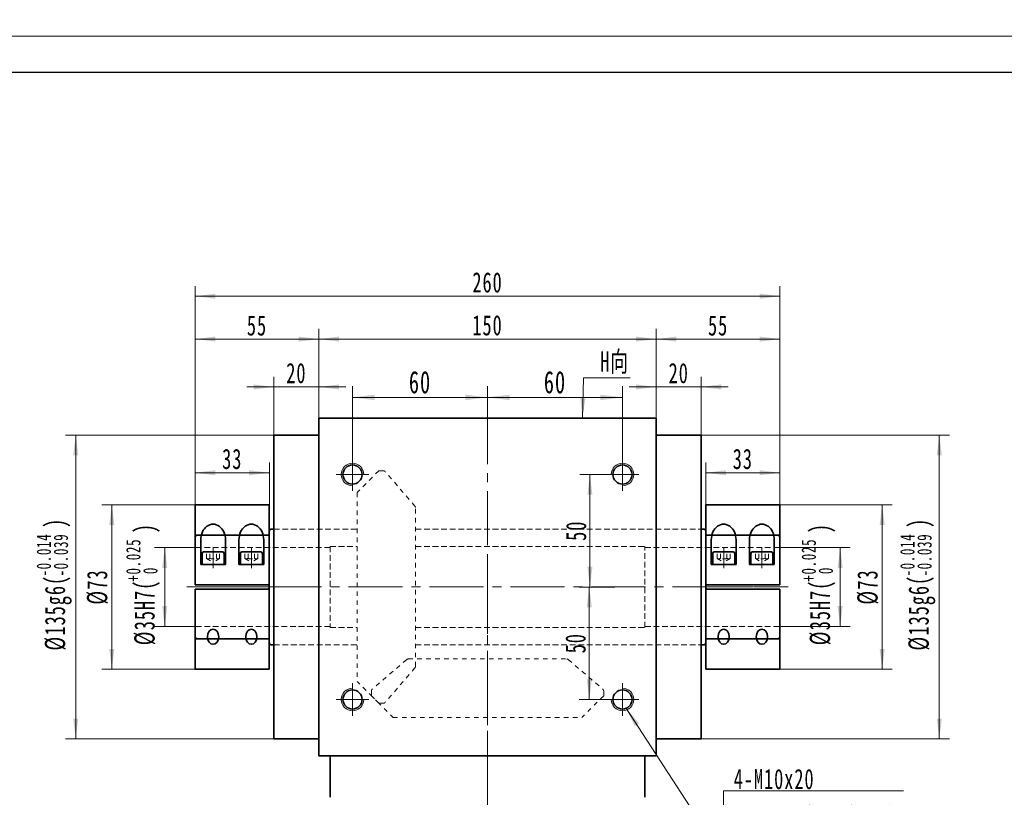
# Model space of a CAD drawing. Header units: millimetres. Extents: x 1532 to 2885, y -158 to 806.
# Tile 3 of 7: x 1835 to 2273, y 460 to 806. Entities that reach past the tile are written whole.
import ezdxf

# ---------------------------------------------------------------- set-up
doc = ezdxf.new("R2010")
doc.units = ezdxf.units.MM
doc.header["$LTSCALE"] = 2
for name, pattern in [('CENTER', [10.16, 6.35, -1.27, 1.27, -1.27]), ('HIDDEN', [1.905, 1.27, -0.635]), ('点画线', [18, 12, -2, 2, -2]), ('虚线', [2, 1, -1])]:
    doc.linetypes.add(name, pattern=pattern)
doc.layers.get('0').update_dxf_attribs({"lineweight": 18})
for name, color, linetype, lineweight in [('3中心线层', 1, 'CENTER', 18), ('中心线层', 1, '点画线', 18), ('图框_外框线', 7, 'Continuous', 18), ('尺寸线层', 3, 'Continuous', 18), ('粗实线层', 7, 'Continuous', 35), ('虚线层', 6, '虚线', 18)]:
    doc.layers.add(name, color=color, linetype=linetype, lineweight=lineweight)
doc.styles.add('标准', font='txt', dxfattribs={"width": 0.667})
doc.dimstyles.new('a4-1-1.5', dxfattribs={"dimtxt": 4.5, "dimasz": 4.5, "dimexe": 2.25, "dimexo": 0, "dimgap": 0.75, "dimtad": 1, "dimdec": 3, "dimdsep": 46, "dimtxsty": '标准', "dimblk": '_CAXARROW', "dimcen": 0, "dimdle": 6, "dimazin": 2, "dimtfac": 0.707107, "dimtdec": 3, "dimtix": 1, "dimtmove": 2, "dimatfit": 3, "dimfxl": 0, "dimfrac": 2, "dimtolj": 1, "dimtzin": 0, "dimarcsym": 0})
doc.dimstyles.new('a4-1-3', dxfattribs={"dimtxt": 9, "dimasz": 9, "dimexe": 4.5, "dimexo": 0, "dimgap": 1.5, "dimtad": 1, "dimdec": 3, "dimdsep": 46, "dimtxsty": '标准', "dimblk": '_CAXARROW', "dimcen": 0, "dimdle": 12, "dimazin": 2, "dimtfac": 0.707107, "dimtdec": 3, "dimtix": 1, "dimtmove": 2, "dimatfit": 3, "dimfxl": 0, "dimfrac": 2, "dimtolj": 1, "dimtzin": 0, "dimarcsym": 0})

# ---------------------------------------------------------------- blocks, each defined once
blk = doc.blocks.new('45fgfg_1')
at = {"layer": '中心线层'}
for p, q in [((-24.5, -14.63), (-24.5, -5.8)), ((-7.5, -14.63), (-7.5, -5.8)), ((3.5, -23), (-35.5, -23))]:
    blk.add_line(p, q, dxfattribs=at)
at = {"layer": '粗实线层'}
for p, q in [((0.5, 13.5), (-32.5, 13.5)), ((-32.5, 13.5), (-32.5, -22)), ((0.5, 13.5), (0.5, -22)), ((-30, -13), (-30, -2.01)), ((-19, -13), (-19, -2.01)), ((-13, -13), (-13, -2.01)), ((-2, -13), (-2, -2.01)), ((-29.39, -8.28), (-29.39, -13)), ((-20.59, -7.3), (-28.41, -7.3)), ((-19.61, -13), (-19.61, -8.28)), ((-12.39, -8.28), (-12.39, -13)), ((-3.59, -7.3), (-11.41, -7.3)), ((-2.61, -13), (-2.61, -8.28)), ((-30, -13), (-19, -13)), ((-29.39, -13), (-19.61, -13)), ((-13, -13), (-2, -13)), ((-12.39, -13), (-2.61, -13)), ((-32.5, -22), (0.5, -22)), ((-32.5, -24), (0.5, -24)), ((-32.5, -24), (-32.5, -59.5)), ((0.5, -24), (0.5, -59.5)), ((-32.5, -59.5), (0.5, -59.5))]:
    blk.add_line(p, q, dxfattribs=at)
at = {"layer": '粗实线层', "color": 6, "linetype": '虚线'}
for p, q in [((-32, 0), (-32.5, 0.5)), ((-32, 0), (0, 0)), ((0, 0), (0.5, 0.5)), ((-32, -46), (-32.5, -46.5)), ((-32, -46), (0, -46)), ((0, -46), (0.5, -46.5))]:
    blk.add_line(p, q, dxfattribs=at)
at = {"layer": '粗实线层'}
for centre, start, end in [((-28.41, -8.28), 90, 180), ((-20.59, -8.28), 0, 90), ((-11.41, -8.28), 90, 180), ((-3.59, -8.28), 0, 90)]:
    blk.add_arc(centre, 0.978, start, end, dxfattribs=at)
for centre in [(-24.5, -2.01), (-7.5, -2.01)]:
    blk.add_ellipse(centre, major_axis=(0, 6.94), ratio=0.792286, start_param=4.712389, end_param=7.853982, dxfattribs=at)
for centre in [(-24.5, -45.1), (-7.5, -45.1)]:
    blk.add_ellipse(centre, major_axis=(0, 3.39), ratio=0.736723, dxfattribs=at)
at = {"layer": '虚线层'}
for p, q in [((-27.39, -10.3), (-27.39, -7.3)), ((-25.94, -10.3), (-25.94, -7.3)), ((-23.06, -10.3), (-23.06, -7.3)), ((-21.61, -10.3), (-21.61, -7.3)), ((-10.39, -10.3), (-10.39, -7.3)), ((-8.94, -10.3), (-8.94, -7.3)), ((-6.06, -10.3), (-6.06, -7.3)), ((-4.61, -10.3), (-4.61, -7.3)), ((-27.39, -10.3), (-24.5, -11.97)), ((-21.61, -10.3), (-24.5, -11.97)), ((-10.39, -10.3), (-7.5, -11.97)), ((-4.61, -10.3), (-7.5, -11.97))]:
    blk.add_line(p, q, dxfattribs=at)
for centre, radius, start, end in [((-26.67, -8.86), 1.61, 243.4349, 296.5651), ((-24.5, -4.82), 5.67, 255.2529, 284.7471), ((-22.33, -8.86), 1.61, 243.4349, 296.5651), ((-9.67, -8.86), 1.61, 243.4349, 296.5651), ((-7.5, -4.82), 5.67, 255.2529, 284.7471), ((-5.33, -8.86), 1.61, 243.4349, 296.5651)]:
    blk.add_arc(centre, radius, start, end, dxfattribs=at)
blk = doc.blocks.new('*X11')
at = {"layer": '尺寸线层', "linetype": 'Continuous'}
for points in [[(1983.43, 637.86), (1993.33, 639.09), (1993.33, 636.62)], [(2043.43, 637.86), (2033.53, 639.09), (2033.53, 636.62)]]:
    blk.add_hatch(color=0, dxfattribs=at).paths.add_polyline_path(points, flags=0)
at = {"layer": '尺寸线层', "color": 0, "linetype": 'Continuous'}
for p, q in [((1983.43, 610.82), (1983.43, 642.81)), ((2043.43, 631.57), (2043.43, 642.81)), ((1983.43, 637.86), (2043.43, 637.86))]:
    blk.add_line(p, q, dxfattribs=at)
at = {"layer": '尺寸线层', "color": 0, "insert": (2013.43, 644.56), "char_height": 9.9, "width": 19.8, "attachment_point": 5, "line_spacing_factor": 1.15057, "style": '标准'}
blk.add_mtext('\\T1.1;60', dxfattribs=at)
blk = doc.blocks.new('_CAXARROW')
blk.add_hatch(color=0).paths.add_polyline_path([(0, 0), (-1, 0.125), (-1, -0.125)], flags=0)
blk = doc.blocks.new('*X12')
at = {"layer": '尺寸线层', "linetype": 'Continuous'}
for points in [[(2043.43, 637.86), (2053.33, 636.62), (2053.33, 639.09)], [(2103.43, 637.86), (2093.53, 636.62), (2093.53, 639.09)]]:
    blk.add_hatch(color=0, dxfattribs=at).paths.add_polyline_path(points, flags=0)
at = {"layer": '尺寸线层', "color": 0, "linetype": 'Continuous'}
for p, q in [((2043.43, 631.57), (2043.43, 642.81)), ((2103.43, 610.82), (2103.43, 642.81)), ((2103.43, 637.86), (2043.43, 637.86))]:
    blk.add_line(p, q, dxfattribs=at)
at = {"layer": '尺寸线层', "color": 0, "insert": (2073.43, 644.56), "char_height": 9.9, "width": 19.8, "attachment_point": 5, "line_spacing_factor": 1.15057, "style": '标准'}
blk.add_mtext('\\T1.1;60', dxfattribs=at)
blk = doc.blocks.new('*X13')
at = {"layer": '尺寸线层', "linetype": 'Continuous'}
for points in [[(1968.43, 663.79), (1977.43, 664.91), (1977.43, 662.66)], [(2118.43, 663.79), (2109.43, 664.91), (2109.43, 662.66)]]:
    blk.add_hatch(color=0, dxfattribs=at).paths.add_polyline_path(points, flags=0)
at = {"layer": '尺寸线层', "color": 0, "linetype": 'Continuous'}
for p, q in [((1968.43, 628.57), (1968.43, 668.29)), ((2118.43, 628.57), (2118.43, 668.29)), ((1968.43, 663.79), (2118.43, 663.79))]:
    blk.add_line(p, q, dxfattribs=at)
at = {"layer": '尺寸线层', "color": 0, "insert": (2043.43, 669.88), "char_height": 9, "width": 26.8287, "attachment_point": 5, "line_spacing_factor": 1.15057, "style": '标准'}
blk.add_mtext('\\T1.1;150', dxfattribs=at)
blk = doc.blocks.new('*X14')
at = {"layer": '尺寸线层', "linetype": 'Continuous'}
for points in [[(1948.43, 642.52), (1939.43, 641.39), (1939.43, 643.64)], [(1968.43, 642.52), (1977.43, 641.39), (1977.43, 643.64)]]:
    blk.add_hatch(color=0, dxfattribs=at).paths.add_polyline_path(points, flags=0)
at = {"layer": '尺寸线层', "color": 0, "linetype": 'Continuous'}
for p, q in [((1948.43, 621.07), (1948.43, 647.02)), ((1968.43, 628.57), (1968.43, 647.02)), ((1980.43, 642.52), (1936.43, 642.52))]:
    blk.add_line(p, q, dxfattribs=at)
at = {"layer": '尺寸线层', "color": 0, "insert": (1958.43, 648.61), "char_height": 9, "width": 18.0996, "attachment_point": 5, "line_spacing_factor": 1.15057, "style": '标准'}
blk.add_mtext('\\T1.1;20', dxfattribs=at)
blk = doc.blocks.new('*X15')
at = {"layer": '尺寸线层', "linetype": 'Continuous'}
for points in [[(1913.43, 663.79), (1922.43, 662.66), (1922.43, 664.91)], [(1968.43, 663.79), (1959.43, 662.66), (1959.43, 664.91)]]:
    blk.add_hatch(color=0, dxfattribs=at).paths.add_polyline_path(points, flags=0)
at = {"layer": '尺寸线层', "color": 0, "linetype": 'Continuous'}
for p, q in [((1913.43, 590.07), (1913.43, 668.29)), ((1968.43, 628.57), (1968.43, 668.29)), ((1968.43, 663.79), (1913.43, 663.79))]:
    blk.add_line(p, q, dxfattribs=at)
at = {"layer": '尺寸线层', "color": 0, "insert": (1940.93, 669.8), "char_height": 9, "width": 18.0264, "attachment_point": 5, "line_spacing_factor": 1.15057, "style": '标准'}
blk.add_mtext('\\T1.1;55', dxfattribs=at)
blk = doc.blocks.new('*X16')
at = {"layer": '尺寸线层', "linetype": 'Continuous'}
for points in [[(1913.43, 604.36), (1922.43, 603.24), (1922.43, 605.49)], [(1946.43, 604.36), (1937.43, 603.24), (1937.43, 605.49)]]:
    blk.add_hatch(color=0, dxfattribs=at).paths.add_polyline_path(points, flags=0)
at = {"layer": '尺寸线层', "color": 0, "linetype": 'Continuous'}
for p, q in [((1913.43, 590.07), (1913.43, 608.86)), ((1946.43, 590.07), (1946.43, 608.86)), ((1946.43, 604.36), (1913.43, 604.36))]:
    blk.add_line(p, q, dxfattribs=at)
at = {"layer": '尺寸线层', "color": 0, "insert": (1929.93, 610.45), "char_height": 9, "width": 18, "attachment_point": 5, "line_spacing_factor": 1.15057, "style": '标准'}
blk.add_mtext('\\T1.1;33', dxfattribs=at)
blk = doc.blocks.new('*X17')
at = {"layer": '尺寸线层', "linetype": 'Continuous'}
for points in [[(2118.43, 642.52), (2109.43, 643.64), (2109.43, 641.39)], [(2138.43, 642.52), (2147.43, 643.64), (2147.43, 641.39)]]:
    blk.add_hatch(color=0, dxfattribs=at).paths.add_polyline_path(points, flags=0)
at = {"layer": '尺寸线层', "color": 0, "linetype": 'Continuous'}
for p, q in [((2118.43, 628.57), (2118.43, 647.02)), ((2138.43, 621.07), (2138.43, 647.02)), ((2106.43, 642.52), (2150.43, 642.52))]:
    blk.add_line(p, q, dxfattribs=at)
at = {"layer": '尺寸线层', "color": 0, "insert": (2128.43, 648.61), "char_height": 9, "width": 18.0996, "attachment_point": 5, "line_spacing_factor": 1.15057, "style": '标准'}
blk.add_mtext('\\T1.1;20', dxfattribs=at)
blk = doc.blocks.new('*X18')
at = {"layer": '尺寸线层', "linetype": 'Continuous'}
for points in [[(2118.43, 663.79), (2127.43, 664.91), (2127.43, 662.66)], [(2173.43, 663.79), (2164.43, 664.91), (2164.43, 662.66)]]:
    blk.add_hatch(color=0, dxfattribs=at).paths.add_polyline_path(points, flags=0)
at = {"layer": '尺寸线层', "color": 0, "linetype": 'Continuous'}
for p, q in [((2118.43, 628.57), (2118.43, 668.29)), ((2173.43, 578.32), (2173.43, 668.29)), ((2118.43, 663.79), (2173.43, 663.79))]:
    blk.add_line(p, q, dxfattribs=at)
at = {"layer": '尺寸线层', "color": 0, "insert": (2145.93, 669.8), "char_height": 9, "width": 18.0264, "attachment_point": 5, "line_spacing_factor": 1.15057, "style": '标准'}
blk.add_mtext('\\T1.1;55', dxfattribs=at)
blk = doc.blocks.new('*X19')
at = {"layer": '尺寸线层', "linetype": 'Continuous'}
for points in [[(1913.43, 682.85), (1922.43, 681.72), (1922.43, 683.97)], [(2173.43, 682.85), (2164.43, 681.72), (2164.43, 683.97)]]:
    blk.add_hatch(color=0, dxfattribs=at).paths.add_polyline_path(points, flags=0)
at = {"layer": '尺寸线层', "color": 0, "linetype": 'Continuous'}
for p, q in [((1913.43, 590.07), (1913.43, 687.35)), ((2173.43, 578.32), (2173.43, 687.35)), ((2173.43, 682.85), (1913.43, 682.85))]:
    blk.add_line(p, q, dxfattribs=at)
at = {"layer": '尺寸线层', "color": 0, "insert": (2043.43, 688.94), "char_height": 9, "width": 28.1647, "attachment_point": 5, "line_spacing_factor": 1.15057, "style": '标准'}
blk.add_mtext('\\T1.1;260', dxfattribs=at)
blk = doc.blocks.new('*X21')
at = {"layer": '尺寸线层', "color": 0, "char_height": 9, "attachment_point": 1, "rotation": 90, "line_spacing_factor": 1.15057, "style": '标准'}
for s, insert, width in [('\\T1.1;{\\H0.707107x;+0.025}', (1882.75, 555.94), 78.481), ('\\T1.1;)', (1886.41, 577.47), 207.1817), ('\\T1.1;%%C35H7(', (1886.41, 527.68), 207.1817), ('\\T1.1;{\\H0.707107x;0}', (1890.35, 559.29), 78.481)]:
    blk.add_mtext(s, dxfattribs=dict(at, insert=insert, width=width))
blk = doc.blocks.new('*X20')
at = {"layer": '尺寸线层', "linetype": 'Continuous'}
for points in [[(1899.94, 571.07), (1901.06, 562.07), (1898.81, 562.07)], [(1899.94, 536.07), (1901.06, 545.07), (1898.81, 545.07)]]:
    blk.add_hatch(color=0, dxfattribs=at).paths.add_polyline_path(points, flags=0)
at = {"layer": '尺寸线层', "color": 0, "linetype": 'Continuous'}
for p, q in [((1913.43, 571.07), (1895.44, 571.07)), ((1899.94, 571.07), (1899.94, 536.07)), ((1913.43, 536.07), (1895.44, 536.07))]:
    blk.add_line(p, q, dxfattribs=at)
at = {"layer": '尺寸线层', "color": 0}
blk.add_blockref('*X21', (0, 0), dxfattribs=at)
blk = doc.blocks.new('*X22')
at = {"layer": '尺寸线层', "linetype": 'Continuous'}
for points in [[(1876.4, 590.07), (1877.52, 581.07), (1875.27, 581.07)], [(1876.4, 517.07), (1877.52, 526.07), (1875.27, 526.07)]]:
    blk.add_hatch(color=0, dxfattribs=at).paths.add_polyline_path(points, flags=0)
at = {"layer": '尺寸线层', "color": 0, "linetype": 'Continuous'}
for p, q in [((1913.43, 590.07), (1871.9, 590.07)), ((1876.4, 590.07), (1876.4, 517.07)), ((1913.43, 517.07), (1871.9, 517.07))]:
    blk.add_line(p, q, dxfattribs=at)
at = {"layer": '尺寸线层', "color": 0, "insert": (1870.05, 553.57), "char_height": 9, "width": 31.7518, "attachment_point": 5, "rotation": 90, "line_spacing_factor": 1.15057, "style": '标准'}
blk.add_mtext('\\T1.1;%%C73', dxfattribs=at)
blk = doc.blocks.new('*X24')
at = {"layer": '尺寸线层', "color": 0, "char_height": 9, "attachment_point": 1, "rotation": 90, "line_spacing_factor": 1.15057, "style": '标准'}
for s, insert, width in [('\\T1.1;{\\H0.707107x;-0.014}', (1842.96, 558.22), 78.481), ('\\T1.1;)', (1846.62, 579.82), 225.9644), ('\\T1.1;{\\H0.707107x;-0.039}', (1850.56, 558.22), 78.481), ('\\T1.1;%%C135g6(', (1846.62, 525.33), 225.9644)]:
    blk.add_mtext(s, dxfattribs=dict(at, insert=insert, width=width))
blk = doc.blocks.new('*X23')
at = {"layer": '尺寸线层', "linetype": 'Continuous'}
for points in [[(1860.36, 621.07), (1861.48, 612.07), (1859.23, 612.07)], [(1860.36, 486.07), (1861.48, 495.07), (1859.23, 495.07)]]:
    blk.add_hatch(color=0, dxfattribs=at).paths.add_polyline_path(points, flags=0)
at = {"layer": '尺寸线层', "color": 0, "linetype": 'Continuous'}
for p, q in [((1948.43, 621.07), (1855.86, 621.07)), ((1860.36, 621.07), (1860.36, 486.07)), ((1948.43, 486.07), (1855.86, 486.07))]:
    blk.add_line(p, q, dxfattribs=at)
at = {"layer": '尺寸线层', "color": 0}
blk.add_blockref('*X24', (0, 0), dxfattribs=at)
blk = doc.blocks.new('*X25')
at = {"layer": '尺寸线层', "linetype": 'Continuous'}
for points in [[(2088.95, 603.57), (2090.08, 594.57), (2087.83, 594.57)], [(2088.95, 553.57), (2090.08, 562.57), (2087.83, 562.57)]]:
    blk.add_hatch(color=0, dxfattribs=at).paths.add_polyline_path(points, flags=0)
at = {"layer": '尺寸线层', "color": 0, "linetype": 'Continuous'}
for p, q in [((2096.18, 603.57), (2084.45, 603.57)), ((2088.95, 603.57), (2088.95, 553.57)), ((2099.96, 553.57), (2084.45, 553.57))]:
    blk.add_line(p, q, dxfattribs=at)
at = {"layer": '尺寸线层', "color": 0, "insert": (2082.86, 578.57), "char_height": 9, "width": 18, "attachment_point": 5, "rotation": 90, "line_spacing_factor": 1.15057, "style": '标准'}
blk.add_mtext('\\T1.1;50', dxfattribs=at)
blk = doc.blocks.new('*X26')
at = {"layer": '尺寸线层', "linetype": 'Continuous'}
for points in [[(2088.68, 553.57), (2089.81, 544.57), (2087.56, 544.57)], [(2088.68, 503.57), (2089.81, 512.57), (2087.56, 512.57)]]:
    blk.add_hatch(color=0, dxfattribs=at).paths.add_polyline_path(points, flags=0)
at = {"layer": '尺寸线层', "color": 0, "linetype": 'Continuous'}
for p, q in [((2097.87, 553.57), (2084.18, 553.57)), ((2088.68, 553.57), (2088.68, 503.57)), ((2096.18, 503.57), (2084.18, 503.57))]:
    blk.add_line(p, q, dxfattribs=at)
at = {"layer": '尺寸线层', "color": 0, "insert": (2082.59, 528.57), "char_height": 9, "width": 18, "attachment_point": 5, "rotation": 90, "line_spacing_factor": 1.15057, "style": '标准'}
blk.add_mtext('\\T1.1;50', dxfattribs=at)
blk = doc.blocks.new('*X27')
at = {"layer": '尺寸线层', "linetype": 'Continuous'}
blk.add_hatch(color=0, dxfattribs=at).paths.add_polyline_path([(-43.43, 56.55), (-37.58, 49.61), (-39.47, 48.39)], flags=0)
at = {"layer": '尺寸线层', "color": 0, "linetype": 'Continuous'}
blk.add_line((-43.43, 56.55), (-6.72, 0), dxfattribs=at)
at = {"layer": '尺寸线层', "color": 0}
for p, q in [((0, 19.66), (79.95, 19.66)), ((0, 0), (0, 19.66)), ((-6.72, 0), (0, 0)), ((0, 0), (79.95, 0))]:
    blk.add_line(p, q, dxfattribs=at)
at = {"layer": '尺寸线层', "color": 0, "insert": (4.5, 1.8), "char_height": 9, "width": 150.9096, "attachment_point": 7, "line_spacing_factor": 1.15057, "style": '标准'}
blk.add_mtext('\\T1.1;4-M10x20\\P反面，H向孔位一致', dxfattribs=at)
blk = doc.blocks.new('*X28')
at = {"layer": '尺寸线层', "linetype": 'Continuous'}
blk.add_hatch(color=0, dxfattribs=at).paths.add_polyline_path([(-3.41, -17.97), (-4.33, -8.94), (-2.08, -8.99)], flags=0)
at = {"layer": '尺寸线层', "color": 0, "linetype": 'Continuous'}
blk.add_line((-3.41, -17.97), (-3, 0), dxfattribs=at)
at = {"layer": '尺寸线层', "color": 0}
for p, q in [((-3, 0), (0, 0)), ((0, 0), (17.75, 0)), ((0, 0), (0, 0))]:
    blk.add_line(p, q, dxfattribs=at)
at = {"layer": '尺寸线层', "color": 0, "insert": (4.5, 1.8), "char_height": 9, "width": 26.5093, "attachment_point": 7, "line_spacing_factor": 1.15057, "style": '标准'}
blk.add_mtext('\\T1.1;H向', dxfattribs=at)
blk = doc.blocks.new('*X38')
at = {"layer": '尺寸线层', "linetype": 'Continuous'}
for points in [[(2140.43, 604.36), (2149.43, 605.49), (2149.43, 603.24)], [(2173.43, 604.36), (2164.43, 605.49), (2164.43, 603.24)]]:
    blk.add_hatch(color=0, dxfattribs=at).paths.add_polyline_path(points, flags=0)
at = {"layer": '尺寸线层', "color": 0, "linetype": 'Continuous'}
for p, q in [((2140.43, 590.07), (2140.43, 608.86)), ((2173.43, 590.07), (2173.43, 608.86)), ((2140.43, 604.36), (2173.43, 604.36))]:
    blk.add_line(p, q, dxfattribs=at)
at = {"layer": '尺寸线层', "color": 0, "insert": (2156.93, 610.45), "char_height": 9, "width": 18, "attachment_point": 5, "line_spacing_factor": 1.15057, "style": '标准'}
blk.add_mtext('\\T1.1;33', dxfattribs=at)
blk = doc.blocks.new('*X40')
at = {"layer": '尺寸线层', "color": 0, "char_height": 9, "attachment_point": 1, "rotation": 90, "line_spacing_factor": 1.15057, "style": '标准'}
for s, insert, width in [('\\T1.1;{\\H0.707107x;+0.025}', (2183.03, 555.94), 78.481), ('\\T1.1;)', (2186.69, 577.47), 207.1817), ('\\T1.1;%%C35H7(', (2186.69, 527.68), 207.1817), ('\\T1.1;{\\H0.707107x;0}', (2190.62, 559.29), 78.481)]:
    blk.add_mtext(s, dxfattribs=dict(at, insert=insert, width=width))
blk = doc.blocks.new('*X39')
at = {"layer": '尺寸线层', "linetype": 'Continuous'}
for points in [[(2200.21, 571.07), (2201.34, 562.07), (2199.09, 562.07)], [(2200.21, 536.07), (2201.34, 545.07), (2199.09, 545.07)]]:
    blk.add_hatch(color=0, dxfattribs=at).paths.add_polyline_path(points, flags=0)
at = {"layer": '尺寸线层', "color": 0, "linetype": 'Continuous'}
for p, q in [((2173.43, 571.07), (2204.71, 571.07)), ((2200.21, 571.07), (2200.21, 536.07)), ((2173.43, 536.07), (2204.71, 536.07))]:
    blk.add_line(p, q, dxfattribs=at)
at = {"layer": '尺寸线层', "color": 0}
blk.add_blockref('*X40', (0, 0), dxfattribs=at)
blk = doc.blocks.new('*X41')
at = {"layer": '尺寸线层', "linetype": 'Continuous'}
for points in [[(2218.89, 590.07), (2220.02, 581.07), (2217.77, 581.07)], [(2218.89, 517.07), (2220.02, 526.07), (2217.77, 526.07)]]:
    blk.add_hatch(color=0, dxfattribs=at).paths.add_polyline_path(points, flags=0)
at = {"layer": '尺寸线层', "color": 0, "linetype": 'Continuous'}
for p, q in [((2173.43, 590.07), (2223.39, 590.07)), ((2218.89, 590.07), (2218.89, 517.07)), ((2173.43, 517.07), (2223.39, 517.07))]:
    blk.add_line(p, q, dxfattribs=at)
at = {"layer": '尺寸线层', "color": 0, "insert": (2212.54, 553.57), "char_height": 9, "width": 31.7518, "attachment_point": 5, "rotation": 90, "line_spacing_factor": 1.15057, "style": '标准'}
blk.add_mtext('\\T1.1;%%C73', dxfattribs=at)
blk = doc.blocks.new('*X43')
at = {"layer": '尺寸线层', "color": 0, "char_height": 9, "attachment_point": 1, "rotation": 90, "line_spacing_factor": 1.15057, "style": '标准'}
for s, insert, width in [('\\T1.1;{\\H0.707107x;-0.014}', (2226.9, 558.22), 78.481), ('\\T1.1;)', (2230.57, 579.82), 225.9644), ('\\T1.1;{\\H0.707107x;-0.039}', (2234.5, 558.22), 78.481), ('\\T1.1;%%C135g6(', (2230.57, 525.33), 225.9644)]:
    blk.add_mtext(s, dxfattribs=dict(at, insert=insert, width=width))
blk = doc.blocks.new('*X42')
at = {"layer": '尺寸线层', "linetype": 'Continuous'}
for points in [[(2244.3, 621.07), (2245.43, 612.07), (2243.18, 612.07)], [(2244.3, 486.07), (2245.43, 495.07), (2243.18, 495.07)]]:
    blk.add_hatch(color=0, dxfattribs=at).paths.add_polyline_path(points, flags=0)
at = {"layer": '尺寸线层', "color": 0, "linetype": 'Continuous'}
for p, q in [((2138.43, 621.07), (2248.8, 621.07)), ((2244.3, 621.07), (2244.3, 486.07)), ((2138.43, 486.07), (2248.8, 486.07))]:
    blk.add_line(p, q, dxfattribs=at)
at = {"layer": '尺寸线层', "color": 0}
blk.add_blockref('*X43', (0, 0), dxfattribs=at)

msp = doc.modelspace()

# ---------------------------------------------------------------- linework, layer by layer
at = {"color": 6, "linetype": '虚线', "lineweight": 18}
for p, q in [((1995.0757, 605.2229), (1985.4257, 595.5729)), ((1995.0757, 605.2229), (1997.2007, 605.2229)), ((2011.1742, 589.4927), (1997.9592, 604.8746)), ((1985.4257, 595.5729), (1985.4257, 511.5729)), ((2011.4157, 518.3047), (2011.4157, 588.8411)), ((2007.5059, 521.3214), (1992.1241, 508.1064)), ((2008.1575, 521.5629), (2078.6939, 521.5629)), ((2079.3456, 521.3214), (2094.7274, 508.1064)), ((2011.1742, 517.6531), (1997.9592, 502.2712)), ((1995.0757, 501.9229), (1985.4257, 511.5729)), ((1991.7757, 505.2229), (1991.7757, 507.3479)), ((1991.7757, 505.2229), (2001.4257, 495.5729)), ((2095.0757, 505.2229), (2085.4257, 495.5729)), ((2095.0757, 505.2229), (2095.0757, 507.3479)), ((1995.0757, 501.9229), (1997.2007, 501.9229)), ((2001.4257, 495.5729), (2085.4257, 495.5729))]:
    msp.add_line(p, q, dxfattribs=at)
for centre, start, end in [((1997.2007, 604.2229), 40.667, 90), ((2010.4157, 588.8411), 0, 40.667), ((2008.1575, 520.5629), 90, 130.667), ((2078.6939, 520.5629), 49.333, 90), ((2010.4157, 518.3047), 319.333, 0), ((1992.7757, 507.3479), 130.667, 180), ((2094.0757, 507.3479), 360, 49.333), ((1997.2007, 502.9229), 270, 319.333)]:
    msp.add_arc(centre, 1, start, end, dxfattribs=at)
at = {"layer": '3中心线层'}
msp.add_line((2043.4257, 565.761), (2043.4257, 282.7536), dxfattribs=at)
at = {"layer": '中心线层'}
for p, q in [((2043.4257, 284.1854), (2043.4257, 631.5729)), ((1983.4257, 596.3229), (1983.4257, 610.8229)), ((2103.4257, 596.3229), (2103.4257, 610.8229)), ((1976.1757, 603.5729), (1990.6757, 603.5729)), ((2110.6757, 603.5729), (2096.1757, 603.5729)), ((1909.69, 553.5729), (2177.1614, 553.5729)), ((1983.4257, 510.8229), (1983.4257, 496.3229)), ((2103.4257, 510.8229), (2103.4257, 496.3229)), ((1976.1757, 503.5729), (1990.6757, 503.5729)), ((2110.6757, 503.5729), (2096.1757, 503.5729))]:
    msp.add_line(p, q, dxfattribs=at)
at = {"layer": '图框_外框线', "color": 3}
msp.add_lwpolyline([(1532.1585, -158.0162), (2884.7086, -158.0162), (2884.7086, 798.4299), (1532.1585, 798.4299)], close=True, dxfattribs=at)
at = {"layer": '图框_外框线', "color": 3, "lineweight": 25}
msp.add_lwpolyline([(1612.6674, -141.9144), (2868.6068, -141.9144), (2868.6068, 782.3281), (1612.6674, 782.3281)], close=True, dxfattribs=at)
at = {"layer": '粗实线层'}
for p, q in [((1968.4257, 628.5729), (2118.4257, 628.5729)), ((1968.4257, 478.5729), (1968.4257, 628.5729)), ((2118.4257, 478.5729), (2118.4257, 628.5729)), ((1968.4257, 621.0729), (1948.4257, 621.0729)), ((1948.4257, 486.0729), (1948.4257, 621.0729)), ((2118.4257, 621.0729), (2138.4257, 621.0729)), ((2138.4257, 486.0729), (2138.4257, 621.0729)), ((1946.4257, 578.3229), (1946.4257, 528.8229)), ((1948.4257, 579.3229), (1947.4257, 579.3229)), ((2138.4257, 579.3229), (2139.4257, 579.3229)), ((2140.4257, 578.3229), (2140.4257, 528.8229)), ((1913.4257, 575.5729), (1913.4257, 554.5729)), ((1946.4257, 576.5729), (1914.4257, 576.5729)), ((2140.4257, 576.5729), (2172.4257, 576.5729)), ((2173.4257, 575.5729), (2173.4257, 554.5729)), ((1913.4257, 554.5729), (1945.4257, 554.5729)), ((1913.4257, 552.5729), (1945.4257, 552.5729)), ((1913.4257, 552.5729), (1913.4257, 531.5729)), ((2173.4257, 554.5729), (2141.4257, 554.5729)), ((2173.4257, 552.5729), (2141.4257, 552.5729)), ((2173.4257, 552.5729), (2173.4257, 531.5729)), ((1946.4257, 530.5729), (1914.4257, 530.5729)), ((2140.4257, 530.5729), (2172.4257, 530.5729)), ((1948.4257, 527.8229), (1947.4257, 527.8229)), ((2138.4257, 527.8229), (2139.4257, 527.8229)), ((1968.4257, 486.0729), (1948.4257, 486.0729)), ((2118.4257, 486.0729), (2138.4257, 486.0729)), ((1968.4257, 478.5729), (2118.4257, 478.5729)), ((1973.4257, 460.0729), (1973.4257, 478.5729)), ((2113.4257, 460.0729), (2113.4257, 478.5729))]:
    msp.add_line(p, q, dxfattribs=at)
at = {"layer": '粗实线层', "color": 6, "linetype": 'HIDDEN', "lineweight": 18}
for p, q in [((1948.4257, 579.3229), (1985.4257, 579.3229)), ((2011.4157, 579.3229), (2138.4257, 579.3229)), ((1973.4257, 571.0729), (1913.4257, 571.0729)), ((1973.4257, 571.5729), (1973.4257, 535.5729)), ((1973.4257, 571.5729), (1985.4257, 571.5729)), ((2011.4157, 571.5729), (2113.4257, 571.5729)), ((2113.4257, 535.5729), (2113.4257, 571.5729)), ((2113.4257, 571.0729), (2173.4257, 571.0729)), ((1973.4257, 536.0729), (1913.4257, 536.0729)), ((1973.4257, 535.5729), (1985.4257, 535.5729)), ((2011.4157, 535.5729), (2113.4257, 535.5729)), ((2113.4257, 536.0729), (2173.4257, 536.0729)), ((1948.4257, 527.8229), (1985.4257, 527.8229)), ((2011.4157, 527.8229), (2138.4257, 527.8229))]:
    msp.add_line(p, q, dxfattribs=at)
at = {"layer": '粗实线层'}
for centre in [(1983.4257, 603.5729), (2103.4257, 603.5729), (1983.4257, 503.5729), (2103.4257, 503.5729)]:
    msp.add_circle(centre, 4.25, dxfattribs=at)
at = {"layer": '粗实线层', "lineweight": 18}
for centre, start, end in [((1983.4257, 603.5729), 0, 270), ((2103.4257, 603.5729), 270, 180), ((1983.4257, 503.5729), 90, 0), ((2103.4257, 503.5729), 180, 90)]:
    msp.add_arc(centre, 5, start, end, dxfattribs=at)
at = {"layer": '粗实线层'}
for centre, start, end in [((1947.4257, 578.3229), 90, 180), ((2139.4257, 578.3229), 0, 90), ((1914.4257, 575.5729), 90, 180), ((2172.4257, 575.5729), 0, 90), ((1945.4257, 553.5729), 270, 90), ((2141.4257, 553.5729), 90, 270), ((1914.4257, 531.5729), 180, 270), ((2172.4257, 531.5729), 270, 0), ((1947.4257, 528.8229), 180, 270), ((2139.4257, 528.8229), 270, 0)]:
    msp.add_arc(centre, 1, start, end, dxfattribs=at)

# ---------------------------------------------------------------- block references
at = {"layer": '尺寸线层'}
for name, p in [('*X28', (2089.0467, 646.5384)), ('*X27', (2148.3796, 443.3282))]:
    msp.add_blockref(name, p, dxfattribs=at)
at = {"layer": '粗实线层'}
msp.add_blockref('45fgfg_1', (1945.9257, 576.5729), dxfattribs=at)
at = {"layer": '粗实线层', "xscale": -0.9999999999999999, "rotation": 360}
msp.add_blockref('45fgfg_1', (2140.9257, 576.5729), dxfattribs=at)

# ---------------------------------------------------------------- dimensions: what is measured, and where the dimension line sits
at = {"layer": '尺寸线层'}
for base, p1, p2, text, picture, middle in [((1860.3591, 486.0729), (1948.4257, 621.0729), (1948.4257, 486.0729), '\\A1;%%C135g6({\\H0.707107x;\\S-0.014^ -0.039;})', '*X23', (1850.2032, 553.5729)), ((2244.3012, 486.0729), (2138.4257, 621.0729), (2138.4257, 486.0729), '\\A1;%%C135g6({\\H0.707107x;\\S-0.014^ -0.039;})', '*X42', (2234.1454, 553.5729)), ((1899.9356, 536.0729), (1913.4257, 571.0729), (1913.4257, 536.0729), '\\A1;%%C35H7({\\H0.707107x;\\S+0.025^  0;})', '*X20', (1889.7798, 553.5729)), ((2200.2127, 536.0729), (2173.4257, 571.0729), (2173.4257, 536.0729), '\\A1;%%C35H7({\\H0.707107x;\\S+0.025^  0;})', '*X39', (2190.0568, 553.5729))]:
    dim = msp.add_linear_dim(base=base, p1=p1, p2=p2, angle=270, text=text, dimstyle='a4-1-3', override={"dimpost": '%%C<>', "dimsah": 1, "dimtfill": 1, "dimtolj": 0, "dimtzin": 0}, dxfattribs=at)
    dim.commit()
    dim.dimension.update_dxf_attribs({"geometry": picture, "text_midpoint": middle})
for base, p1, p2, dimstyle, picture, middle in [((1913.4257, 682.8453), (2173.4257, 578.3229), (1913.4257, 590.0729), 'a4-1-3', '*X19', (2043.4257, 688.9379)), ((1913.4257, 663.7868), (1968.4257, 628.5729), (1913.4257, 590.0729), 'a4-1-3', '*X15', (1940.9257, 669.804)), ((2118.4257, 663.7868), (1968.4257, 628.5729), (2118.4257, 628.5729), 'a4-1-3', '*X13', (2043.4257, 669.8794)), ((1948.4257, 642.5178), (1968.4257, 628.5729), (1948.4257, 621.0729), 'a4-1-3', '*X14', (1958.4257, 648.6104)), ((2138.4257, 642.5178), (2118.4257, 628.5729), (2138.4257, 621.0729), 'a4-1-3', '*X17', (2128.4257, 648.6104)), ((2043.4257, 637.8566), (1983.4257, 610.8229), (2043.4257, 631.5729), 'a4-1-1.5', '*X11', (2013.4257, 644.5585)), ((2043.4257, 637.8566), (2103.4257, 610.8229), (2043.4257, 631.5729), 'a4-1-1.5', '*X12', (2073.4257, 644.5585)), ((1913.4257, 604.3605), (1946.4257, 590.0729), (1913.4257, 590.0729), 'a4-1-3', '*X16', (1929.9257, 610.4531)), ((2173.4257, 604.3605), (2140.4257, 590.0729), (2173.4257, 590.0729), 'a4-1-3', '*X38', (2156.9257, 610.4531))]:
    dim = msp.add_linear_dim(base=base, p1=p1, p2=p2, dimstyle=dimstyle, override={"dimsah": 1, "dimtfill": 1, "dimtzin": 0}, dxfattribs=at)
    dim.commit()
    dim.dimension.update_dxf_attribs({"geometry": picture, "text_midpoint": middle})
for base, p1, p2, angle, override, picture, middle in [((2173.4257, 663.7868), (2118.4257, 628.5729), (2173.4257, 578.3229), 0, {"dimsah": 1, "dimtfill": 1, "dimtzin": 0}, '*X18', (2145.9257, 669.804)), ((2088.9505, 553.5729), (2096.1757, 603.5729), (2099.9552, 553.5729), 270, {"dimsah": 1, "dimtfill": 1, "dimtzin": 0}, '*X25', (2082.8579, 578.5729)), ((1876.3989, 517.0729), (1913.4257, 590.0729), (1913.4257, 517.0729), 270, {"dimpost": '%%C<>', "dimsah": 1, "dimtfill": 1, "dimtzin": 0}, '*X22', (1870.0491, 553.5729)), ((2218.8943, 517.0729), (2173.4257, 590.0729), (2173.4257, 517.0729), 270, {"dimpost": '%%C<>', "dimsah": 1, "dimtfill": 1, "dimtzin": 0}, '*X41', (2212.5444, 553.5729)), ((2088.6805, 503.5729), (2097.8697, 553.5729), (2096.1757, 503.5729), 270, {"dimsah": 1, "dimtfill": 1, "dimtzin": 0}, '*X26', (2082.5878, 528.5729))]:
    dim = msp.add_linear_dim(base=base, p1=p1, p2=p2, angle=angle, dimstyle='a4-1-3', override=override, dxfattribs=at)
    dim.commit()
    dim.dimension.update_dxf_attribs({"geometry": picture, "text_midpoint": middle})

doc.saveas('drawing.dxf')
